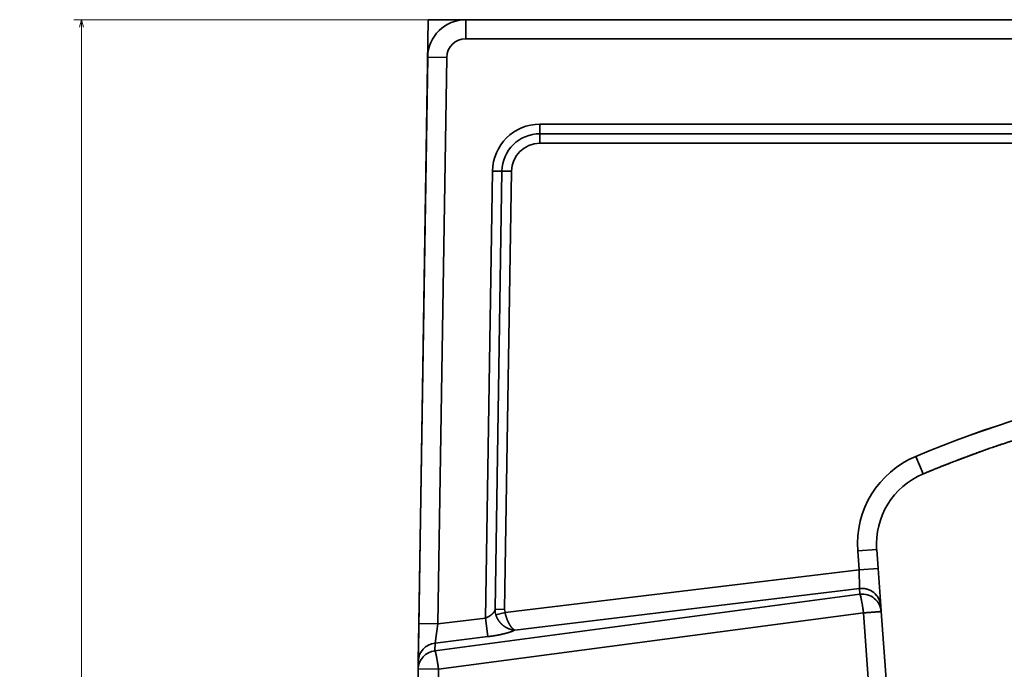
# Model space of a CAD drawing. Extents: x 233 to 844, y 35 to 794.
# Tile 15 of 19: x 233 to 492, y 523 to 694. Entities that reach past the tile are written whole.
import ezdxf
from ezdxf.enums import TextEntityAlignment as Align

# ---------------------------------------------------------------- set-up
doc = ezdxf.new("R2010")
doc.units = 0
doc.layers.get('0').update_dxf_attribs({"lineweight": 13})
doc.styles.get("Standard").update_dxf_attribs({"font": 'isocp.shx'})
doc.dimstyles.get("Standard").update_dxf_attribs({"dimtxt": 2.5, "dimasz": 2.5, "dimexe": 1.25, "dimexo": 0.625, "dimtad": 1, "dimcen": 2.5, "dimadec": 0, "dimazin": 0, "dimtfac": 1, "dimtmove": 0, "dimatfit": 0, "dimfxl": 0, "dimarcsym": 0})

# ---------------------------------------------------------------- blocks, each defined once
blk = doc.blocks.new('*D')
at = {"color": 7, "lineweight": 13}
for p, q in [((347.98, 693.6), (246.85, 693.6)), ((248.85, 83.6), (248.85, 693.6)), ((328.63, 83.6), (246.85, 83.6)), ((330.63, 81.6), (330.63, 35.3)), ((843.63, 81.6), (843.63, 35.3)), ((330.63, 37.3), (843.63, 37.3))]:
    blk.add_line(p, q, dxfattribs=at)
for points in [[(249.36, 691.67), (248.85, 693.6), (248.33, 691.67)], [(248.33, 85.53), (248.85, 83.6), (249.36, 85.53)], [(332.57, 37.82), (330.63, 37.3), (332.57, 36.78)], [(841.7, 36.78), (843.63, 37.3), (841.7, 37.82)]]:
    blk.add_lwpolyline(points, dxfattribs=at)
blk.add_text('610', height=14, rotation=90, dxfattribs=at).set_placement((246.85, 367.58), (246.85, 409.61), align=Align.FIT)
blk.add_text('513', height=14, dxfattribs=at).set_placement((566.12, 39.3), (608.15, 39.3), align=Align.FIT)
blk = doc.blocks.new('BLOCK3')
at = {"color": 7, "lineweight": 35}
for p, q in [((-256.5, -385), (-247, 225)), ((-237.15, 225), (237.15, 225)), ((237.15, 225), (-237.15, 225)), ((237.15, 220), (-237.15, 220)), ((-237.15, 220), (237.15, 220)), ((-249.47, 66.16), (-247.15, 215.16)), ((-247.15, 215.16), (-249.47, 66.16)), ((-242.15, 215.08), (-244.47, 66.08)), ((-244.47, 66.08), (-242.15, 215.08)), ((-217.62, 197.5), (-33.53, 197.5)), ((-33.53, 197.5), (-217.62, 197.5)), ((-33.53, 195), (-217.62, 195)), ((-217.62, 195), (-33.53, 195)), ((-33.53, 192.5), (-217.62, 192.5)), ((-217.62, 192.5), (-33.53, 192.5)), ((-230.12, 185.19), (-231.95, 67.59)), ((-231.95, 67.59), (-230.12, 185.19)), ((-229.41, 69.91), (-227.62, 185.16)), ((-227.62, 185.16), (-229.41, 69.91)), ((-225.12, 185.12), (-226.91, 69.87)), ((-226.91, 69.87), (-225.12, 185.12)), ((-226.81, 69.1), (-133.62, 80.31)), ((-133.62, 80.31), (-226.81, 69.1)), ((-224.26, 64.44), (-133.5, 75.36)), ((-133.5, 75.36), (-224.26, 64.44)), ((-133.4, 73.85), (-245.25, 59.01)), ((-133.4, 73.85), (-245.25, 59.01)), ((-132.46, 68.96), (-244.31, 54.12)), ((-244.31, 54.12), (-132.46, 68.96)), ((-130.94, 47.89), (-132.46, 68.96)), ((-132.46, 68.96), (-130.94, 47.89)), ((-249.66, 54.2), (-254.7, -269.19)), ((-254.7, -269.19), (-249.66, 54.2)), ((-244.31, 54.12), (-249.35, -269.27))]:
    blk.add_line(p, q, dxfattribs=at)
at = {"color": 7, "lineweight": 35, "ltscale": 0.245634}
blk.add_line((-247, 225), (-237.17, 225), dxfattribs=at)
at = {"color": 7, "lineweight": 35, "ltscale": 0.125}
for p, q in [((-237.15, 220), (-237.15, 225)), ((-237.15, 220), (-237.15, 225)), ((-247.15, 215.16), (-242.15, 215.08)), ((-247.15, 215.16), (-242.15, 215.08)), ((-118.71, 110.13), (-116.77, 105.52)), ((-116.77, 105.52), (-118.71, 110.13)), ((-133.98, 85.28), (-128.99, 85.63)), ((-133.98, 85.28), (-128.99, 85.63)), ((-128.64, 80.67), (-133.62, 80.31)), ((-133.62, 80.31), (-128.64, 80.67)), ((-244.47, 66.08), (-249.47, 66.16)), ((-249.47, 66.16), (-244.47, 66.08))]:
    blk.add_line(p, q, dxfattribs=at)
at = {"color": 7, "lineweight": 35, "ltscale": 0.0625}
for p, q in [((-217.62, 195), (-217.62, 197.5)), ((-217.62, 195), (-217.62, 197.5)), ((-217.62, 195), (-217.62, 192.5)), ((-217.62, 192.5), (-217.62, 195)), ((-230.12, 185.19), (-227.62, 185.16)), ((-230.12, 185.19), (-227.62, 185.16)), ((-227.62, 185.16), (-225.12, 185.12)), ((-225.12, 185.12), (-227.62, 185.16)), ((-226.91, 69.87), (-229.41, 69.91)), ((-229.41, 69.91), (-226.91, 69.87))]:
    blk.add_line(p, q, dxfattribs=at)
at = {"color": 7, "lineweight": 35, "ltscale": 0.124505}
for p, q in [((-128.64, 80.67), (-128.99, 85.63)), ((-128.99, 85.63), (-128.64, 80.67)), ((-133.62, 80.31), (-133.98, 85.28)), ((-133.98, 85.28), (-133.62, 80.31))]:
    blk.add_line(p, q, dxfattribs=at)
at = {"color": 7, "lineweight": 35, "ltscale": 0.246485}
blk.add_line((-128.64, 80.67), (-127.93, 70.83), dxfattribs=at)
blk.add_line((-128.64, 80.67), (-127.93, 70.83), dxfattribs=at)
at = {"color": 7, "lineweight": 35, "ltscale": 0.123666}
for p, q in [((-133.5, 75.36), (-133.62, 80.31)), ((-133.62, 80.31), (-133.5, 75.36))]:
    blk.add_line(p, q, dxfattribs=at)
at = {"color": 7, "lineweight": 35, "ltscale": 0.037822}
for p, q in [((-133.5, 75.36), (-133.4, 73.85)), ((-133.5, 75.36), (-133.4, 73.85)), ((-127.93, 70.83), (-127.82, 69.32)), ((-127.82, 69.32), (-127.93, 70.83))]:
    blk.add_line(p, q, dxfattribs=at)
at = {"color": 7, "lineweight": 35, "ltscale": 0.315383}
for p, q in [((-231.95, 67.59), (-244.47, 66.08)), ((-244.47, 66.08), (-231.95, 67.59))]:
    blk.add_line(p, q, dxfattribs=at)
at = {"color": 7, "lineweight": 35, "ltscale": 0.123101}
for p, q in [((-231.95, 67.59), (-231.36, 62.7)), ((-231.36, 62.7), (-231.95, 67.59))]:
    blk.add_line(p, q, dxfattribs=at)
at = {"color": 7, "lineweight": 35, "ltscale": 0.062309}
blk.add_line((-226.81, 69.1), (-229.2, 68.4), dxfattribs=at)
blk.add_line((-226.81, 69.1), (-229.2, 68.4), dxfattribs=at)
at = {"color": 7, "lineweight": 35, "ltscale": 0.476408}
for p, q in [((-127.82, 69.32), (-126.45, 50.32)), ((-126.45, 50.32), (-127.82, 69.32))]:
    blk.add_line(p, q, dxfattribs=at)
at = {"color": 7, "lineweight": 35, "ltscale": 0.248473}
for p, q in [((-249.63, 56.22), (-249.47, 66.16)), ((-249.47, 66.16), (-249.63, 56.22))]:
    blk.add_line(p, q, dxfattribs=at)
at = {"color": 7, "lineweight": 35, "ltscale": 0.127583}
blk.add_line((-244.47, 66.08), (-245.22, 61.03), dxfattribs=at)
blk.add_line((-244.47, 66.08), (-245.22, 61.03), dxfattribs=at)
at = {"color": 7, "lineweight": 35, "ltscale": 0.348903}
for p, q in [((-245.22, 61.03), (-231.36, 62.7)), ((-231.36, 62.7), (-245.22, 61.03))]:
    blk.add_line(p, q, dxfattribs=at)
at = {"color": 7, "lineweight": 35, "ltscale": 0.050604}
for p, q in [((-245.25, 59.01), (-245.22, 61.03)), ((-245.22, 61.03), (-245.25, 59.01)), ((-249.66, 54.2), (-249.63, 56.22)), ((-249.63, 56.22), (-249.66, 54.2))]:
    blk.add_line(p, q, dxfattribs=at)
at = {"color": 7, "lineweight": 35, "ltscale": 0.133719}
blk.add_line((-249.66, 54.2), (-244.31, 54.12), dxfattribs=at)
at = {"color": 7, "lineweight": 35, "ltscale": 0.13372}
blk.add_line((-249.66, 54.2), (-244.31, 54.12), dxfattribs=at)
at = {"color": 7, "lineweight": 35}
for centre, radius, start, end in [((-237.15, 215), 10, 90, 179.1078), ((-237.15, 215), 10, 90, 179.1078), ((-237.15, 215), 5, 90, 179.1077), ((-237.15, 215), 5, 90, 179.1078), ((-217.62, 185), 12.5, 90, 179.1078), ((-217.62, 185), 12.5, 90, 179.1078), ((-217.62, 185), 10, 90, 179.1078), ((-217.62, 185), 10, 90, 179.1078), ((-217.62, 185), 7.5, 90, 179.1077), ((-217.62, 185), 7.5, 90, 179.1078), ((-109.05, 87.07), 25, 112.731, 184.1161), ((-109.05, 87.07), 25, 112.731, 184.1161), ((-109.05, 87.07), 20, 112.731, 184.1161), ((-109.05, 87.07), 20, 112.731, 184.1161), ((-224.46, 69.83), 4.95, 179.1127, 196.7966), ((-224.46, 69.83), 4.95, 179.1126, 196.7968), ((-224.3, 69.83), 2.61, 179.0945, 196.2276), ((-224.3, 69.83), 2.61, 179.0945, 196.2276)]:
    blk.add_arc(centre, radius, start, end, dxfattribs=at)
for centre, major_axis, ratio, start_param, end_param in [((2993.94, -14503.43), (3058.03, -14630.58), 0.140521, 3.111108, 3.168711), ((3423.07, -16564.02), (3487.13, -16691.19), 0.13156, 3.113063, 3.166994), ((-132.92, 70.47), (-4.99, -0.36), 0.984774, 3.141593, 4.759565), ((-132.81, 68.96), (4.99, 0.36), 0.984774, 6.283185, 7.901157), ((-132.81, 68.96), (4.99, 0.36), 0.984774, 0, 1.617972), ((-132.81, 68.96), (-0.66, 4.96), 0.069003, 4.702136, 6.108231), ((-132.81, 68.96), (-4.99, -0.36), 0.006105, 1.640341, 3.141593), ((-244.63, 56.14), (-5, 0.08), 0.984533, 4.845638, 6.283185), ((-244.63, 56.14), (5, -0.08), 0.984531, 1.704509, 3.142037), ((-244.66, 54.12), (5, -0.08), 0.984532, 1.703684, 3.141244), ((-244.66, 54.12), (5, -0.08), 0.984533, 1.704045, 3.141593), ((-244.66, 54.12), (0.66, -4.96), 0.069003, 1.560543, 2.966638)]:
    blk.add_ellipse(centre, major_axis=major_axis, ratio=ratio, start_param=start_param, end_param=end_param, dxfattribs=at)
for points, knots in [([(0, 128.46), (-12.46, 128.56), (-24.89, 128.03), (-37.25, 126.86), (-60.95, 123.33), (-84.15, 117.38), (-95.2, 113.96), (-106.08, 110), (-116.77, 105.52)], [0, 0, 0, 0, 0, 0, 88.052459, 88.052459, 88.052459, 170.097914, 170.097914, 170.097914, 170.097914, 170.097914, 170.097914]), ([(-133.5, 75.36), (-133.02, 75.42), (-132.53, 75.42), (-132.04, 75.36), (-131.09, 75.12), (-130.22, 74.67), (-129.82, 74.39), (-129.09, 73.74), (-128.54, 72.94), (-128.32, 72.51), (-128.1, 71.91), (-127.98, 71.28), (-127.96, 71.13), (-127.94, 70.98), (-127.93, 70.83)], [0, 0, 0, 0, 0, 0, 3.457344, 3.457344, 3.457344, 6.910908, 6.910908, 6.910908, 10.35314, 10.35314, 10.35314, 11.435837, 11.435837, 11.435837, 11.435837, 11.435837, 11.435837]), ([(-133.4, 73.85), (-133.4, 73.85), (-133.4, 73.85), (-133.4, 73.85), (-133.4, 73.85), (-133.39, 73.85), (-133.39, 73.85), (-133.39, 73.85), (-133.39, 73.85), (-133.39, 73.85), (-133.39, 73.84), (-133.39, 73.83), (-133.38, 73.83), (-133.37, 73.8), (-133.35, 73.76), (-133.35, 73.74), (-133.33, 73.7), (-133.31, 73.64), (-133.3, 73.62), (-133.27, 73.52), (-133.24, 73.41), (-133.22, 73.32), (-133.19, 73.21), (-133.16, 73.08), (-133.15, 73.03), (-133.12, 72.93), (-133.1, 72.82), (-133.09, 72.76), (-132.99, 72.32), (-132.9, 71.81), (-132.81, 71.35), (-132.69, 70.62), (-132.58, 69.82), (-132.54, 69.54), (-132.5, 69.25), (-132.46, 68.96)], [0, 0, 0, 0, 0, 0, 1.389981, 1.389981, 1.389981, 2.888527, 2.888527, 2.888527, 3.379996, 3.379996, 3.379996, 3.85787, 3.85787, 3.85787, 4.486137, 4.486137, 4.486137, 5.095359, 5.095359, 5.095359, 6.495602, 6.495602, 6.495602, 7.227052, 7.227052, 7.227052, 7.968542, 7.968542, 7.968542, 12.63992, 12.63992, 12.63992, 15.224052, 15.224052, 15.224052, 15.224052, 15.224052, 15.224052]), ([(-231.95, 67.59), (-231.47, 67.78), (-231, 68.02), (-230.56, 68.31), (-229.95, 68.81), (-229.57, 69.34), (-229.47, 69.54), (-229.42, 69.73), (-229.41, 69.91)], [0, 0, 0, 0, 0, 0, 5.147154, 5.147154, 5.147154, 8.324547, 8.324547, 8.324547, 8.324547, 8.324547, 8.324547]), ([(-231.95, 67.59), (-231.46, 67.78), (-230.99, 68.03), (-230.55, 68.31), (-229.95, 68.82), (-229.58, 69.34), (-229.47, 69.54), (-229.42, 69.73), (-229.41, 69.91)], [0, 0, 0, 0, 0, 0, 4.731914, 4.731914, 4.731914, 7.590714, 7.590714, 7.590714, 7.590714, 7.590714, 7.590714]), ([(-224.26, 64.44), (-224.73, 64.45), (-225.2, 64.54), (-225.68, 64.69), (-226.62, 65.11), (-227.48, 65.75), (-227.89, 66.13), (-228.45, 66.79), (-228.88, 67.55), (-229.01, 67.83), (-229.12, 68.11), (-229.2, 68.4)], [0, 0, 0, 0, 0, 0, 3.598856, 3.598856, 3.598856, 7.43898, 7.43898, 7.43898, 9.464935, 9.464935, 9.464935, 9.464935, 9.464935, 9.464935]), ([(-224.26, 64.44), (-224.73, 64.45), (-225.2, 64.54), (-225.67, 64.69), (-226.62, 65.11), (-227.48, 65.75), (-227.89, 66.13), (-228.45, 66.79), (-228.88, 67.55), (-229.01, 67.83), (-229.12, 68.11), (-229.2, 68.4)], [0, 0, 0, 0, 0, 0, 3.81399, 3.81399, 3.81399, 7.854044, 7.854044, 7.854044, 9.974694, 9.974694, 9.974694, 9.974694, 9.974694, 9.974694]), ([(-224.26, 64.44), (-224.47, 64.52), (-224.69, 64.67), (-224.91, 64.89), (-225.45, 65.54), (-225.93, 66.43), (-226.2, 67.01), (-226.48, 67.79), (-226.7, 68.61), (-226.74, 68.77), (-226.78, 68.93), (-226.81, 69.1)], [0, 0, 0, 0, 0, 0, 3.280706, 3.280706, 3.280706, 8.063847, 8.063847, 8.063847, 9.238122, 9.238122, 9.238122, 9.238122, 9.238122, 9.238122]), ([(-226.81, 69.1), (-226.72, 68.66), (-226.61, 68.24), (-226.48, 67.82), (-226.2, 67.04), (-225.87, 66.34), (-225.7, 66.02), (-225.31, 65.37), (-224.91, 64.88), (-224.68, 64.66), (-224.47, 64.52), (-224.26, 64.44)], [0, 0, 0, 0, 0, 0, 3.780182, 3.780182, 3.780182, 7.383979, 7.383979, 7.383979, 11.73314, 11.73314, 11.73314, 11.73314, 11.73314, 11.73314]), ([(-132.46, 68.96), (-131.49, 69.03), (-130.53, 69.1), (-129.59, 69.17), (-128.53, 69.25), (-127.98, 69.3), (-127.89, 69.31), (-127.83, 69.32), (-127.82, 69.32), (-127.82, 69.32), (-127.82, 69.32), (-127.82, 69.32)], [0, 0, 0, 0, 0, 0, 7.281645, 7.281645, 7.281645, 9.618275, 9.618275, 9.618275, 9.756637, 9.756637, 9.756637, 9.756637, 9.756637, 9.756637]), ([(-231.36, 62.7), (-230.45, 62.81), (-229.54, 62.94), (-228.65, 63.1), (-227.2, 63.4), (-225.87, 63.77), (-225.37, 63.93), (-224.84, 64.13), (-224.42, 64.35), (-224.36, 64.38), (-224.31, 64.41), (-224.26, 64.44)], [0, 0, 0, 0, 0, 0, 5.402498, 5.402498, 5.402498, 8.934216, 8.934216, 8.934216, 9.490391, 9.490391, 9.490391, 9.490391, 9.490391, 9.490391]), ([(-224.26, 64.44), (-224.6, 64.24), (-225.07, 64.03), (-225.64, 63.84), (-227.02, 63.44), (-228.61, 63.11), (-229.51, 62.95), (-230.43, 62.81), (-231.36, 62.7)], [0, 0, 0, 0, 0, 0, 5.467601, 5.467601, 5.467601, 12.056792, 12.056792, 12.056792, 12.056792, 12.056792, 12.056792]), ([(-244.31, 54.12), (-244.31, 54.12), (-244.31, 54.12), (-244.31, 54.12), (-244.31, 54.13), (-244.31, 54.13), (-244.31, 54.14), (-244.32, 54.14), (-244.32, 54.15), (-244.32, 54.16), (-244.32, 54.17), (-244.32, 54.19), (-244.32, 54.2), (-244.33, 54.22), (-244.33, 54.29), (-244.34, 54.35), (-244.36, 54.44), (-244.37, 54.53), (-244.37, 54.57), (-244.38, 54.64), (-244.39, 54.71), (-244.4, 54.74), (-244.41, 54.83), (-244.42, 54.91), (-244.43, 54.96), (-244.44, 55.06), (-244.46, 55.16), (-244.47, 55.21), (-244.49, 55.41), (-244.52, 55.61), (-244.55, 55.75), (-244.58, 55.98), (-244.62, 56.21), (-244.63, 56.27), (-244.66, 56.44), (-244.69, 56.61), (-244.7, 56.69), (-244.77, 57.07), (-244.83, 57.41), (-244.88, 57.67), (-244.99, 58.15), (-245.08, 58.54), (-245.13, 58.7), (-245.18, 58.86), (-245.23, 58.96), (-245.23, 58.98), (-245.24, 59), (-245.25, 59.01)], [0, 0, 0, 0, 0, 0, 1.337923, 1.337923, 1.337923, 2.007071, 2.007071, 2.007071, 2.67622, 2.67622, 2.67622, 3.081669, 3.081669, 3.081669, 3.61988, 3.61988, 3.61988, 3.932037, 3.932037, 3.932037, 4.244194, 4.244194, 4.244194, 4.697318, 4.697318, 4.697318, 5.150442, 5.150442, 5.150442, 6.510113, 6.510113, 6.510113, 7.358189, 7.358189, 7.358189, 8.149907, 8.149907, 8.149907, 11.162718, 11.162718, 11.162718, 13.992367, 13.992367, 13.992367, 14.601086, 14.601086, 14.601086, 14.601086, 14.601086, 14.601086])]:
    blk.add_open_spline(points, degree=5, knots=knots, dxfattribs=at)
blk.add_open_spline([(0, 128.46), (-24.16, 128.65), (-48.09, 126.48), (-71.6, 121.87), (-94.54, 114.83), (-116.77, 105.52)], degree=5, dxfattribs=at)

msp = doc.modelspace()

# ---------------------------------------------------------------- block references
at = {"lineweight": 0}
msp.add_blockref('BLOCK3', (587.134, 468.597), dxfattribs=at)

# ---------------------------------------------------------------- dimensions: what is measured, and where the dimension line sits
at = {"color": 0, "lineweight": 0}
for base, p1, p2, angle, middle, dimtype in [((248.846, 693.597), (330.634, 83.597), (349.979, 693.597), 89.99952, (248.846, 388.597), 160), ((330.634, 37.301), (843.634, 83.597), (330.634, 83.597), 180, (587.134, 37.301), 161)]:
    dim = msp.add_linear_dim(base=base, p1=p1, p2=p2, angle=angle, dimstyle='Standard', dxfattribs=at)
    dim.commit()
    dim.dimension.update_dxf_attribs({"geometry": '*D', "text_midpoint": middle, "dimtype": dimtype})

doc.saveas('drawing.dxf')
